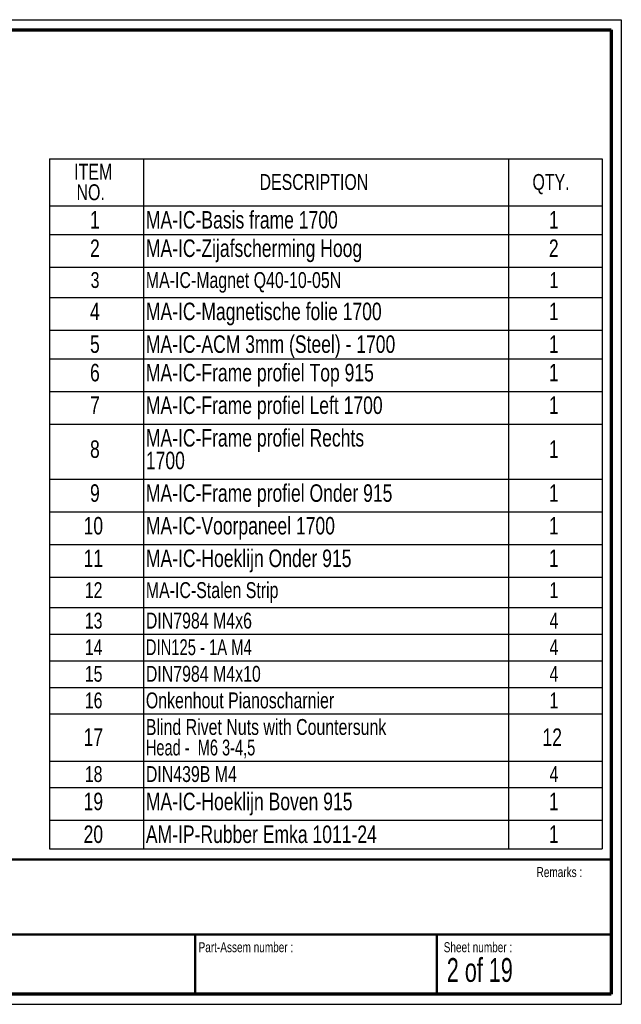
# Paper-space layout 'Sheet2' of a CAD drawing. Header units: millimetres. Extents: x 7 to 291, y 7 to 204.
# Tile 7 of 7: x 170 to 291, y 7 to 204. Entities that reach past the tile are written whole.
import ezdxf

# ---------------------------------------------------------------- set-up
doc = ezdxf.new("R2010")
doc.units = ezdxf.units.MM
for name, color, linetype in [('BORDERS', 7, 'Continuous'), ('DRAWING', 7, 'Continuous'), ('TEXT_SHEET_FORMAT', 7, 'Continuous')]:
    doc.layers.add(name, color=color, linetype=linetype)
doc.styles.add('SLDTEXTSTYLE1', font='TXT', dxfattribs={"width": 0.75})
doc.styles.add('SLDTEXTSTYLE10', font='TXT', dxfattribs={"width": 0.6875})
doc.styles.add('SLDTEXTSTYLE2', font='TXT', dxfattribs={"width": 0.678571})
doc.styles.add('SLDTEXTSTYLE9', font='TXT', dxfattribs={"width": 0.696429})

# ---------------------------------------------------------------- blocks, each defined once
blk = doc.blocks.new('SW_TABLEANNOTATION_0')
at = {"layer": 'DRAWING', "color": 0}
for p, q in [((0, 0), (0, -9.42)), ((0, 0), (18.77, 0)), ((18.77, 0), (18.77, -9.42)), ((18.77, 0), (91.87, 0)), ((91.87, 0), (91.87, -9.42)), ((91.87, 0), (110.64, 0)), ((110.64, 0), (110.64, -9.42)), ((0, -9.42), (18.77, -9.42)), ((0, -9.42), (0, -15.15)), ((18.77, -9.42), (91.87, -9.42)), ((18.77, -9.42), (18.77, -15.15)), ((91.87, -9.42), (110.64, -9.42)), ((91.87, -9.42), (91.87, -15.15)), ((110.64, -9.42), (110.64, -15.15)), ((0, -15.15), (0, -21.68)), ((0, -15.15), (18.77, -15.15)), ((18.77, -15.15), (18.77, -21.68)), ((18.77, -15.15), (91.87, -15.15)), ((91.87, -15.15), (91.87, -21.68)), ((91.87, -15.15), (110.64, -15.15)), ((110.64, -15.15), (110.64, -21.68)), ((0, -21.68), (0, -27.78)), ((0, -21.68), (18.77, -21.68)), ((18.77, -21.68), (18.77, -27.78)), ((18.77, -21.68), (91.87, -21.68)), ((91.87, -21.68), (91.87, -27.78)), ((91.87, -21.68), (110.64, -21.68)), ((110.64, -21.68), (110.64, -27.78)), ((0, -27.78), (0, -34.31)), ((0, -27.78), (18.77, -27.78)), ((18.77, -27.78), (18.77, -34.31)), ((18.77, -27.78), (91.87, -27.78)), ((91.87, -27.78), (91.87, -34.31)), ((91.87, -27.78), (110.64, -27.78)), ((110.64, -27.78), (110.64, -34.31)), ((0, -34.31), (0, -40.03)), ((0, -34.31), (18.77, -34.31)), ((18.77, -34.31), (18.77, -40.03)), ((18.77, -34.31), (91.87, -34.31)), ((91.87, -34.31), (91.87, -40.03)), ((91.87, -34.31), (110.64, -34.31)), ((110.64, -34.31), (110.64, -40.03)), ((0, -40.03), (0, -46.56)), ((0, -40.03), (18.77, -40.03)), ((18.77, -40.03), (18.77, -46.56)), ((18.77, -40.03), (91.87, -40.03)), ((91.87, -40.03), (91.87, -46.56)), ((91.87, -40.03), (110.64, -40.03)), ((110.64, -40.03), (110.64, -46.56)), ((0, -46.56), (0, -53.08)), ((0, -46.56), (18.77, -46.56)), ((18.77, -46.56), (18.77, -53.08)), ((18.77, -46.56), (91.87, -46.56)), ((91.87, -46.56), (91.87, -53.08)), ((91.87, -46.56), (110.64, -46.56)), ((110.64, -46.56), (110.64, -53.08)), ((0, -53.08), (0, -64.14)), ((0, -53.08), (18.77, -53.08)), ((18.77, -53.08), (18.77, -64.14)), ((18.77, -53.08), (91.87, -53.08)), ((91.87, -53.08), (91.87, -64.14)), ((91.87, -53.08), (110.64, -53.08)), ((110.64, -53.08), (110.64, -64.14)), ((0, -64.14), (0, -70.66)), ((0, -64.14), (18.77, -64.14)), ((18.77, -64.14), (18.77, -70.66)), ((18.77, -64.14), (91.87, -64.14)), ((91.87, -64.14), (91.87, -70.66)), ((91.87, -64.14), (110.64, -64.14)), ((110.64, -64.14), (110.64, -70.66)), ((0, -70.66), (0, -77.19)), ((0, -70.66), (18.77, -70.66)), ((18.77, -70.66), (18.77, -77.19)), ((18.77, -70.66), (91.87, -70.66)), ((91.87, -70.66), (91.87, -77.19)), ((91.87, -70.66), (110.64, -70.66)), ((110.64, -70.66), (110.64, -77.19)), ((0, -77.19), (0, -83.71)), ((0, -77.19), (18.77, -77.19)), ((18.77, -77.19), (18.77, -83.71)), ((18.77, -77.19), (91.87, -77.19)), ((91.87, -77.19), (91.87, -83.71)), ((91.87, -77.19), (110.64, -77.19)), ((110.64, -77.19), (110.64, -83.71)), ((0, -83.71), (0, -89.82)), ((0, -83.71), (18.77, -83.71)), ((18.77, -83.71), (18.77, -89.82)), ((18.77, -83.71), (91.87, -83.71)), ((91.87, -83.71), (91.87, -89.82)), ((91.87, -83.71), (110.64, -83.71)), ((110.64, -83.71), (110.64, -89.82)), ((0, -89.82), (0, -95.14)), ((0, -89.82), (18.77, -89.82)), ((18.77, -89.82), (18.77, -95.14)), ((18.77, -89.82), (91.87, -89.82)), ((91.87, -89.82), (91.87, -95.14)), ((91.87, -89.82), (110.64, -89.82)), ((110.64, -89.82), (110.64, -95.14)), ((0, -95.14), (0, -100.46)), ((0, -95.14), (18.77, -95.14)), ((18.77, -95.14), (18.77, -100.46)), ((18.77, -95.14), (91.87, -95.14)), ((91.87, -95.14), (91.87, -100.46)), ((91.87, -95.14), (110.64, -95.14)), ((110.64, -95.14), (110.64, -100.46)), ((0, -100.46), (0, -105.77)), ((0, -100.46), (18.77, -100.46)), ((18.77, -100.46), (18.77, -105.77)), ((18.77, -100.46), (91.87, -100.46)), ((91.87, -100.46), (91.87, -105.77)), ((91.87, -100.46), (110.64, -100.46)), ((110.64, -100.46), (110.64, -105.77)), ((0, -105.77), (0, -111.09)), ((0, -105.77), (18.77, -105.77)), ((18.77, -105.77), (18.77, -111.09)), ((18.77, -105.77), (91.87, -105.77)), ((91.87, -105.77), (91.87, -111.09)), ((91.87, -105.77), (110.64, -105.77)), ((110.64, -105.77), (110.64, -111.09)), ((0, -111.09), (0, -120.52)), ((0, -111.09), (18.77, -111.09)), ((18.77, -111.09), (18.77, -120.52)), ((18.77, -111.09), (91.87, -111.09)), ((91.87, -111.09), (91.87, -120.52)), ((91.87, -111.09), (110.64, -111.09)), ((110.64, -111.09), (110.64, -120.52)), ((0, -120.52), (0, -125.84)), ((0, -120.52), (18.77, -120.52)), ((18.77, -120.52), (18.77, -125.84)), ((18.77, -120.52), (91.87, -120.52)), ((91.87, -120.52), (91.87, -125.84)), ((91.87, -120.52), (110.64, -120.52)), ((110.64, -120.52), (110.64, -125.84)), ((0, -125.84), (0, -132.36)), ((0, -125.84), (18.77, -125.84)), ((18.77, -125.84), (18.77, -132.36)), ((18.77, -125.84), (91.87, -125.84)), ((91.87, -125.84), (91.87, -132.36)), ((91.87, -125.84), (110.64, -125.84)), ((110.64, -125.84), (110.64, -132.36)), ((0, -132.36), (0, -138.09)), ((0, -132.36), (18.77, -132.36)), ((18.77, -132.36), (18.77, -138.09)), ((18.77, -132.36), (91.87, -132.36)), ((91.87, -132.36), (91.87, -138.09)), ((91.87, -132.36), (110.64, -132.36)), ((110.64, -132.36), (110.64, -138.09)), ((0, -138.09), (18.77, -138.09)), ((18.77, -138.09), (91.87, -138.09)), ((91.87, -138.09), (110.64, -138.09))]:
    blk.add_line(p, q, dxfattribs=at)
at = {"layer": 'DRAWING', "color": 0, "attachment_point": 1}
for s, insert, char_height, style in [('ITEM', (4.92, -1.02), 3.175, 'SLDTEXTSTYLE1'), ('DESCRIPTION', (42.03, -3.07), 3.175, 'SLDTEXTSTYLE1'), ('QTY.', (96.67, -3.07), 3.175, 'SLDTEXTSTYLE1'), ('NO.', (5.39, -5.12), 3.175, 'SLDTEXTSTYLE1'), ('1', (8.09, -10.47), 3.5, 'SLDTEXTSTYLE1'), ('MA-IC-Basis frame 1700', (19.27, -10.47), 3.5, 'SLDTEXTSTYLE1'), ('1', (99.96, -10.47), 3.5, 'SLDTEXTSTYLE1'), ('2', (8.09, -16.16), 3.5, 'SLDTEXTSTYLE1'), ('MA-IC-Zijafscherming Hoog', (19.27, -16.16), 3.5, 'SLDTEXTSTYLE1'), ('2', (99.96, -16.16), 3.5, 'SLDTEXTSTYLE1'), ('3', (8.21, -22.69), 3.17, 'SLDTEXTSTYLE1'), ('MA-IC-Magnet Q40-10-05N', (19.27, -22.69), 3.175, 'SLDTEXTSTYLE1'), ('1', (100.08, -22.69), 3.17, 'SLDTEXTSTYLE1'), ('4', (8.09, -28.8), 3.5, 'SLDTEXTSTYLE1'), ('MA-IC-Magnetische folie 1700', (19.27, -28.8), 3.5, 'SLDTEXTSTYLE1'), ('1', (99.96, -28.8), 3.5, 'SLDTEXTSTYLE1'), ('5', (8.09, -35.35), 3.5, 'SLDTEXTSTYLE1'), ('MA-IC-ACM 3mm (Steel) - 1700', (19.27, -35.35), 3.5, 'SLDTEXTSTYLE1'), ('1', (99.96, -35.35), 3.5, 'SLDTEXTSTYLE1'), ('6', (8.09, -41.05), 3.5, 'SLDTEXTSTYLE1'), ('MA-IC-Frame profiel Top 915', (19.27, -41.05), 3.5, 'SLDTEXTSTYLE1'), ('1', (99.96, -41.05), 3.5, 'SLDTEXTSTYLE1'), ('MA-IC-Frame profiel Left 1700', (19.27, -47.57), 3.5, 'SLDTEXTSTYLE1'), ('7', (8.09, -47.57), 3.5, 'SLDTEXTSTYLE1'), ('1', (99.96, -47.57), 3.5, 'SLDTEXTSTYLE1'), ('MA-IC-Frame profiel Rechts', (19.27, -54.1), 3.5, 'SLDTEXTSTYLE1'), ('8', (8.09, -56.36), 3.5, 'SLDTEXTSTYLE1'), ('1', (99.96, -56.36), 3.5, 'SLDTEXTSTYLE1'), ('1700', (19.27, -58.62), 3.5, 'SLDTEXTSTYLE1'), ('MA-IC-Frame profiel Onder 915', (19.27, -65.15), 3.5, 'SLDTEXTSTYLE1'), ('9', (8.09, -65.15), 3.5, 'SLDTEXTSTYLE1'), ('1', (99.96, -65.15), 3.5, 'SLDTEXTSTYLE1'), ('10', (6.8, -71.68), 3.5, 'SLDTEXTSTYLE1'), ('MA-IC-Voorpaneel 1700', (19.27, -71.68), 3.5, 'SLDTEXTSTYLE1'), ('1', (99.96, -71.68), 3.5, 'SLDTEXTSTYLE1'), ('11', (6.8, -78.2), 3.5, 'SLDTEXTSTYLE1'), ('MA-IC-Hoeklijn Onder 915', (19.27, -78.2), 3.5, 'SLDTEXTSTYLE1'), ('1', (99.96, -78.2), 3.5, 'SLDTEXTSTYLE1'), ('12', (7.04, -84.73), 3.175, 'SLDTEXTSTYLE1'), ('MA-IC-Stalen Strip', (19.27, -84.73), 3.175, 'SLDTEXTSTYLE1'), ('1', (100.08, -84.73), 3.17, 'SLDTEXTSTYLE1'), ('13', (7.04, -90.83), 3.175, 'SLDTEXTSTYLE1'), ('DIN7984 M4x6', (19.27, -90.83), 3.175, 'SLDTEXTSTYLE1'), ('4', (100.08, -90.83), 3.17, 'SLDTEXTSTYLE1'), ('14', (7.04, -96.15), 3.175, 'SLDTEXTSTYLE1'), ('DIN125 - 1A M4', (19.27, -96.15), 3.175, 'SLDTEXTSTYLE9'), ('4', (100.08, -96.15), 3.17, 'SLDTEXTSTYLE1'), ('15', (7.04, -101.47), 3.175, 'SLDTEXTSTYLE1'), ('DIN7984 M4x10', (19.27, -101.47), 3.175, 'SLDTEXTSTYLE1'), ('4', (100.08, -101.47), 3.17, 'SLDTEXTSTYLE1'), ('16', (7.04, -106.79), 3.175, 'SLDTEXTSTYLE1'), ('Onkenhout Pianoscharnier', (19.27, -106.79), 3.175, 'SLDTEXTSTYLE1'), ('1', (100.08, -106.79), 3.17, 'SLDTEXTSTYLE1'), ('Blind Rivet Nuts with Countersunk', (19.27, -112.11), 3.175, 'SLDTEXTSTYLE1'), ('17', (6.8, -113.99), 3.5, 'SLDTEXTSTYLE1'), ('12', (98.67, -113.99), 3.5, 'SLDTEXTSTYLE1'), ('Head -  M6 3-4,5', (19.27, -116.22), 3.175, 'SLDTEXTSTYLE10'), ('18', (7.04, -121.53), 3.175, 'SLDTEXTSTYLE1'), ('DIN439B M4', (19.27, -121.53), 3.175, 'SLDTEXTSTYLE1'), ('4', (100.08, -121.53), 3.17, 'SLDTEXTSTYLE1'), ('19', (6.8, -126.85), 3.5, 'SLDTEXTSTYLE1'), ('MA-IC-Hoeklijn Boven 915', (19.27, -126.85), 3.5, 'SLDTEXTSTYLE1'), ('1', (99.96, -126.85), 3.5, 'SLDTEXTSTYLE1'), ('20', (6.8, -133.41), 3.5, 'SLDTEXTSTYLE1'), ('AM-IP-Rubber Emka 1011-24', (19.27, -133.41), 3.5, 'SLDTEXTSTYLE1'), ('1', (99.96, -133.41), 3.5, 'SLDTEXTSTYLE1')]:
    blk.add_mtext(s, dxfattribs=dict(at, insert=insert, char_height=char_height, style=style))

psp = doc.layouts.new('Sheet2')

# ---------------------------------------------------------------- linework, layer by layer
at = {"layer": 'BORDERS', "lineweight": 70}
for p, q in [((8.57, 201.78), (288.57, 201.78)), ((288.57, 201.78), (288.57, 8.78)), ((288.57, 8.78), (8.57, 8.78))]:
    psp.add_line(p, q, dxfattribs=at)
at = {"layer": 'BORDERS', "lineweight": 50}
for p, q in [((8.57, 35.78), (288.57, 35.78)), ((8.57, 20.78), (288.57, 20.78)), ((205.22, 8.78), (205.22, 20.78)), ((253.65, 8.78), (253.65, 20.78))]:
    psp.add_line(p, q, dxfattribs=at)
at = {"layer": 'TEXT_SHEET_FORMAT'}
for p, q in [((6.57, 203.78), (290.57, 203.78)), ((290.57, 203.78), (290.57, 6.78)), ((6.57, 6.78), (290.57, 6.78))]:
    psp.add_line(p, q, dxfattribs=at)

# ---------------------------------------------------------------- block references
at = {"layer": 'DRAWING'}
psp.add_blockref('SW_TABLEANNOTATION_0', (176.11, 175.97), dxfattribs=at)

# ---------------------------------------------------------------- texts
at = {"layer": 'TEXT_SHEET_FORMAT', "attachment_point": 1}
for s, insert, char_height, style in [('Remarks :', (273.6, 34.24), 2, 'SLDTEXTSTYLE1'), ('Part-Assem number :', (205.93, 19.21), 2, 'SLDTEXTSTYLE1'), ('Sheet number :', (255.01, 19.21), 2, 'SLDTEXTSTYLE1'), ('2 of 19', (255.63, 16.04), 4.763, 'SLDTEXTSTYLE2')]:
    psp.add_mtext(s, dxfattribs=dict(at, insert=insert, char_height=char_height, style=style))

doc.saveas('drawing.dxf')
